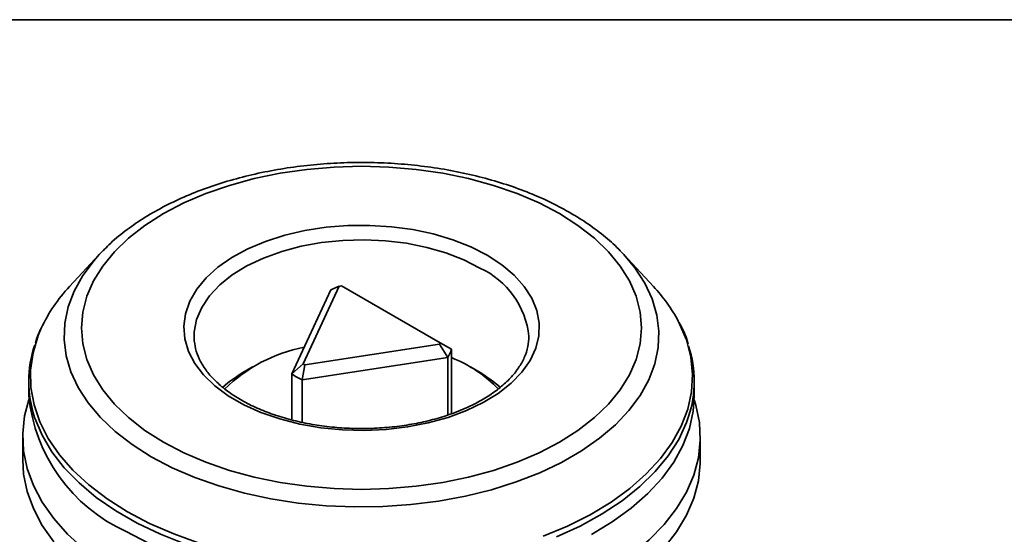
# Model space of a CAD drawing. Header units: millimetres. Extents: x 3087 to 3354, y 1301 to 1530.
# Tile 14 of 15: x 3235 to 3283, y 1456 to 1481. Entities that reach past the tile are written whole.
import ezdxf

# ---------------------------------------------------------------- set-up
doc = ezdxf.new("R2010")
doc.units = ezdxf.units.MM
doc.layers.add('粗实线层', color=7, linetype='Continuous', lineweight=35)

msp = doc.modelspace()

# ---------------------------------------------------------------- linework, layer by layer
at = {"layer": '粗实线层', "linetype": 'Continuous'}
for p, q in [((3239.289, 1469.708), (3239.457, 1469.884)), ((3239.289, 1469.708), (3237.861, 1468.166)), ((3265.936, 1468.166), (3264.508, 1469.708)), ((3248.547, 1463.965), (3250.421, 1468.003)), ((3250.833, 1468.184), (3249.1, 1464.45)), ((3250.421, 1468.003), (3250.833, 1468.184)), ((3255.68, 1465.468), (3250.945, 1468.202)), ((3243.849, 1465.774), (3243.861, 1465.519)), ((3249.182, 1464.403), (3255.65, 1465.404)), ((3255.65, 1465.404), (3256.043, 1464.757)), ((3255.68, 1465.468), (3256.227, 1465.153)), ((3256.227, 1465.153), (3256.227, 1462.055)), ((3256.043, 1464.757), (3249.048, 1463.675)), ((3256.043, 1464.757), (3256.043, 1461.991)), ((3246.665, 1464.303), (3246.312, 1464.099)), ((3248.547, 1463.965), (3249.1, 1464.45)), ((3249.048, 1463.675), (3249.182, 1464.403)), ((3257.486, 1464.099), (3257.132, 1464.303)), ((3248.547, 1463.965), (3248.547, 1461.756)), ((3235.899, 1463.609), (3235.899, 1462.916)), ((3249.048, 1463.675), (3249.048, 1461.635)), ((3267.899, 1462.916), (3267.899, 1463.609)), ((3235.61, 1460.941), (3235.61, 1459.826)), ((3268.188, 1459.826), (3268.188, 1460.941))]:
    msp.add_line(p, q, dxfattribs=at)
at = {"layer": '粗实线层'}
msp.add_lwpolyline([(3102.996, 1481.008), (3343.507, 1481.008), (3343.507, 1304.432), (3102.996, 1304.432)], close=True, dxfattribs=at)
at = {"layer": '粗实线层', "linetype": 'Continuous', "flags": 128}
for points in [[(3261.42, 1471.678), (3260.441, 1472.19), (3259.379, 1472.645), (3258.246, 1473.037), (3257.051, 1473.363), (3255.807, 1473.62), (3254.526, 1473.806), (3253.218, 1473.917), (3251.899, 1473.955), (3250.579, 1473.917), (3249.272, 1473.806), (3247.99, 1473.62), (3246.746, 1473.363), (3245.551, 1473.037), (3244.418, 1472.645), (3243.357, 1472.19), (3242.378, 1471.678), (3241.49, 1471.113), (3240.703, 1470.5), (3240.024, 1469.846), (3239.459, 1469.156), (3239.014, 1468.438), (3238.693, 1467.698), (3238.499, 1466.944), (3238.434, 1466.182), (3238.499, 1465.42), (3238.693, 1464.665), (3239.014, 1463.925), (3239.459, 1463.207), (3240.024, 1462.518), (3240.703, 1461.863), (3241.49, 1461.251), (3242.378, 1460.685), (3243.357, 1460.173), (3244.418, 1459.719), (3245.551, 1459.327), (3246.746, 1459), (3247.99, 1458.743), (3249.272, 1458.558), (3250.579, 1458.446), (3251.899, 1458.409), (3253.218, 1458.446), (3254.526, 1458.558), (3255.807, 1458.743), (3257.051, 1459), (3258.246, 1459.327), (3259.379, 1459.719), (3260.441, 1460.173), (3261.42, 1460.685), (3262.307, 1461.251), (3263.094, 1461.863), (3263.774, 1462.518), (3264.339, 1463.207), (3264.784, 1463.925), (3265.105, 1464.665), (3265.299, 1465.42), (3265.363, 1466.182), (3265.299, 1466.944), (3265.105, 1467.698), (3264.784, 1468.438), (3264.339, 1469.156), (3263.774, 1469.846), (3263.094, 1470.5), (3262.307, 1471.113), (3261.42, 1471.678)], [(3257.944, 1469.672), (3258.642, 1469.217), (3259.236, 1468.715), (3259.72, 1468.175), (3260.085, 1467.605), (3260.326, 1467.014), (3260.44, 1466.41), (3260.423, 1465.802), (3260.278, 1465.2), (3260.005, 1464.613), (3259.61, 1464.05), (3259.098, 1463.519), (3258.476, 1463.029), (3257.755, 1462.586), (3256.946, 1462.198), (3256.059, 1461.87), (3255.11, 1461.607), (3254.112, 1461.414), (3253.08, 1461.293), (3252.03, 1461.247), (3250.979, 1461.275), (3249.941, 1461.377), (3248.933, 1461.552), (3247.97, 1461.798), (3247.067, 1462.11), (3246.237, 1462.483), (3245.492, 1462.913), (3244.845, 1463.392), (3244.305, 1463.914), (3243.879, 1464.47), (3243.576, 1465.052), (3243.398, 1465.651), (3243.35, 1466.258), (3243.431, 1466.864), (3243.64, 1467.459), (3243.975, 1468.035), (3244.429, 1468.584), (3244.997, 1469.095), (3245.67, 1469.563), (3246.437, 1469.979), (3247.286, 1470.338), (3248.206, 1470.634), (3249.182, 1470.862), (3250.198, 1471.019), (3251.241, 1471.103), (3252.294, 1471.112), (3253.34, 1471.047), (3254.365, 1470.908), (3255.352, 1470.697), (3256.287, 1470.418), (3257.156, 1470.074), (3257.944, 1469.672)], [(3257.591, 1469.06), (3256.816, 1469.453), (3255.961, 1469.786), (3255.039, 1470.053), (3254.065, 1470.249), (3253.056, 1470.372), (3252.028, 1470.42), (3250.997, 1470.391), (3249.982, 1470.287), (3248.998, 1470.108), (3248.061, 1469.859), (3247.188, 1469.542), (3246.392, 1469.163), (3245.686, 1468.729), (3245.083, 1468.246), (3244.591, 1467.722), (3244.219, 1467.167), (3243.973, 1466.589), (3243.858, 1465.997), (3243.849, 1465.774)], [(3241.789, 1459.982), (3240.874, 1460.563), (3240.059, 1461.192), (3239.351, 1461.863), (3238.756, 1462.569), (3238.281, 1463.305), (3237.929, 1464.064), (3237.703, 1464.838), (3237.606, 1465.622), (3237.638, 1466.407), (3237.8, 1467.187), (3238.089, 1467.954), (3238.503, 1468.702), (3239.039, 1469.424), (3239.289, 1469.708)], [(3264.508, 1469.708), (3265.041, 1469.067), (3265.517, 1468.331), (3265.869, 1467.573), (3266.094, 1466.798), (3266.191, 1466.015), (3266.159, 1465.229), (3265.998, 1464.45), (3265.708, 1463.682), (3265.294, 1462.934), (3264.759, 1462.212), (3264.106, 1461.523), (3263.344, 1460.872), (3262.478, 1460.266), (3261.516, 1459.711), (3260.466, 1459.211), (3259.34, 1458.771), (3258.146, 1458.394), (3256.895, 1458.085), (3255.599, 1457.846), (3254.27, 1457.679), (3252.919, 1457.586), (3251.558, 1457.567), (3250.201, 1457.623), (3248.86, 1457.753), (3247.545, 1457.957), (3246.271, 1458.231), (3245.047, 1458.574), (3243.885, 1458.983), (3242.796, 1459.454), (3241.789, 1459.982)], [(3264.381, 1469.842), (3264.447, 1469.774), (3264.508, 1469.708)], [(3236.502, 1466.164), (3236.353, 1465.807), (3236.107, 1464.982), (3235.992, 1464.149), (3236.008, 1463.312), (3236.157, 1462.48), (3236.435, 1461.66), (3236.842, 1460.857), (3237.373, 1460.079), (3238.025, 1459.332), (3238.792, 1458.622), (3239.668, 1457.956), (3240.644, 1457.338)], [(3260.628, 1456.152), (3261.802, 1456.642), (3262.894, 1457.192), (3263.895, 1457.797), (3264.796, 1458.451), (3265.591, 1459.151), (3266.272, 1459.889), (3266.834, 1460.66), (3267.272, 1461.457), (3267.583, 1462.274), (3267.764, 1463.104), (3267.814, 1463.94), (3267.731, 1464.775), (3267.518, 1465.602), (3267.175, 1466.414), (3267.131, 1466.5)], [(3262.952, 1456.237), (3263.958, 1456.845), (3264.864, 1457.504), (3265.663, 1458.207), (3266.348, 1458.949), (3266.913, 1459.724), (3267.353, 1460.525), (3267.666, 1461.346), (3267.848, 1462.18), (3267.899, 1462.916)], [(3238.556, 1455.547), (3237.772, 1456.259), (3237.102, 1457.009), (3236.551, 1457.791), (3236.124, 1458.598), (3235.823, 1459.423), (3235.652, 1460.261), (3235.612, 1461.105), (3235.703, 1461.947), (3235.902, 1462.716)], [(3267.895, 1462.716), (3267.974, 1462.459), (3268.145, 1461.621), (3268.185, 1460.777), (3268.094, 1459.935), (3267.873, 1459.101), (3267.523, 1458.282), (3267.047, 1457.484), (3266.449, 1456.714), (3265.734, 1455.978), (3264.908, 1455.282), (3263.977, 1454.632), (3262.949, 1454.032)], [(3243.43, 1455.772), (3242.231, 1456.249), (3241.112, 1456.787), (3240.082, 1457.381), (3239.15, 1458.027), (3238.323, 1458.72), (3237.61, 1459.453), (3237.014, 1460.22), (3236.542, 1461.015), (3236.197, 1461.832), (3236.183, 1461.875)], [(3267.628, 1461.916), (3267.526, 1461.626), (3267.149, 1460.814), (3266.646, 1460.025), (3266.02, 1459.266), (3265.278, 1458.543), (3264.424, 1457.861), (3263.467, 1457.228), (3262.414, 1456.647), (3261.274, 1456.124)], [(3235.61, 1459.826), (3235.652, 1459.147), (3235.823, 1458.309), (3236.124, 1457.483), (3236.551, 1456.676), (3237.102, 1455.895)], [(3262.949, 1452.917), (3263.977, 1453.517), (3264.908, 1454.168), (3265.734, 1454.863), (3266.449, 1455.599), (3267.047, 1456.369), (3267.523, 1457.167), (3267.873, 1457.986), (3268.094, 1458.82), (3268.185, 1459.663), (3268.188, 1459.826)], [(3240.644, 1457.338), (3241.714, 1456.774), (3242.869, 1456.269), (3244.098, 1455.826)], [(3240.585, 1456.384), (3241.661, 1455.818)]]:
    msp.add_lwpolyline(points, dxfattribs=at)
at = {"layer": '粗实线层', "linetype": 'Continuous'}
for centre, radius, start, end in [((3255.89, 1465.351), 4.08, 5.9463, 65.3704), ((3243.462, 1462.901), 7.687, 136.7723, 154.8817), ((3251.854, 1461.959), 6.308, 98.2783, 99.3078), ((3260.141, 1462.749), 7.933, 28.2207, 43.0706), ((3241.367, 1463.609), 5.466, 161.386, 198.4954), ((3250.544, 1457.937), 7.443, 100.862, 134.5854), ((3254.242, 1466.097), 1.57, 333.8003, 336.4028), ((3254.537, 1465.696), 1.775, 328.0448, 342.1583), ((3262.442, 1463.609), 5.455, 341.9253, 18.0497), ((3253.896, 1458.84), 6.351, 43.7802, 68.4718), ((3250.979, 1467.611), 3.677, 239.265, 240.7404), ((3249.346, 1458.747), 6.152, 119.5531, 132.1344), ((3250.865, 1467.401), 4.145, 235.9966, 244.0087), ((3254.346, 1458.602), 6.33, 47.9993, 60.267), ((3243.916, 1463.722), 8.058, 185.7407, 245.5794)]:
    msp.add_arc(centre, radius, start, end, dxfattribs=at)
for points, knots in [([(3261.92, 1471.728), (3261.75, 1471.823), (3261.261, 1472.097), (3260.394, 1472.507), (3259.303, 1472.937), (3258.153, 1473.304), (3256.954, 1473.608), (3255.716, 1473.845), (3254.448, 1474.015), (3253.16, 1474.117), (3251.863, 1474.15), (3250.566, 1474.113), (3249.28, 1474.008), (3248.014, 1473.834), (3246.778, 1473.593), (3245.582, 1473.286), (3244.434, 1472.915), (3243.345, 1472.483), (3242.323, 1471.99), (3241.374, 1471.441), (3240.515, 1470.835), (3239.88, 1470.317), (3239.57, 1469.986), (3239.48, 1469.89)], [0, 0, 0, 0, 0.026676, 0.076942, 0.12716, 0.177317, 0.227409, 0.277441, 0.327424, 0.377373, 0.427303, 0.477231, 0.527173, 0.577141, 0.627154, 0.677229, 0.727383, 0.777627, 0.827971, 0.87841, 0.92892, 0.979426, 1, 1, 1, 1]), ([(3264.371, 1469.849), (3264.362, 1469.86), (3264.147, 1470.106), (3263.632, 1470.549), (3262.835, 1471.173), (3262.224, 1471.543), (3261.92, 1471.728)], [0, 0, 0, 0, 0.015085, 0.342356, 0.67216, 1, 1, 1, 1]), ([(3236.458, 1466.079), (3236.431, 1466.028), (3236.325, 1465.825), (3236.264, 1465.614), (3236.218, 1465.456)], [0, 0, 0, 0, 0.253318, 1, 1, 1, 1]), ([(3267.603, 1465.398), (3267.586, 1465.458), (3267.497, 1465.786), (3267.35, 1466.133), (3267.186, 1466.409), (3267.171, 1466.433)], [0, 0, 0, 0, 0.17092, 0.927941, 1, 1, 1, 1]), ([(3259.946, 1465.773), (3259.937, 1465.608), (3259.919, 1465.27), (3259.747, 1464.761), (3259.467, 1464.254), (3259.077, 1463.769), (3258.586, 1463.311), (3258.002, 1462.888), (3257.329, 1462.504), (3256.579, 1462.166), (3255.759, 1461.879), (3254.883, 1461.648), (3253.962, 1461.478), (3253.011, 1461.37), (3252.042, 1461.327), (3251.072, 1461.351), (3250.113, 1461.439), (3249.181, 1461.592), (3248.29, 1461.805), (3247.452, 1462.077), (3246.68, 1462.4), (3245.986, 1462.77), (3245.378, 1463.18), (3244.865, 1463.622), (3244.452, 1464.087), (3244.145, 1464.569), (3243.935, 1465.059), (3243.885, 1465.387), (3243.86, 1465.551)], [0, 0, 0, 0, 0.038777, 0.079694, 0.119695, 0.158753, 0.197224, 0.235425, 0.273546, 0.311666, 0.349832, 0.38806, 0.426348, 0.464682, 0.503046, 0.541423, 0.579791, 0.618129, 0.656416, 0.694636, 0.732772, 0.770818, 0.808782, 0.846708, 0.884658, 0.922797, 0.961403, 1, 1, 1, 1])]:
    msp.add_open_spline(points, degree=3, knots=knots, dxfattribs=at)

doc.saveas('drawing.dxf')
